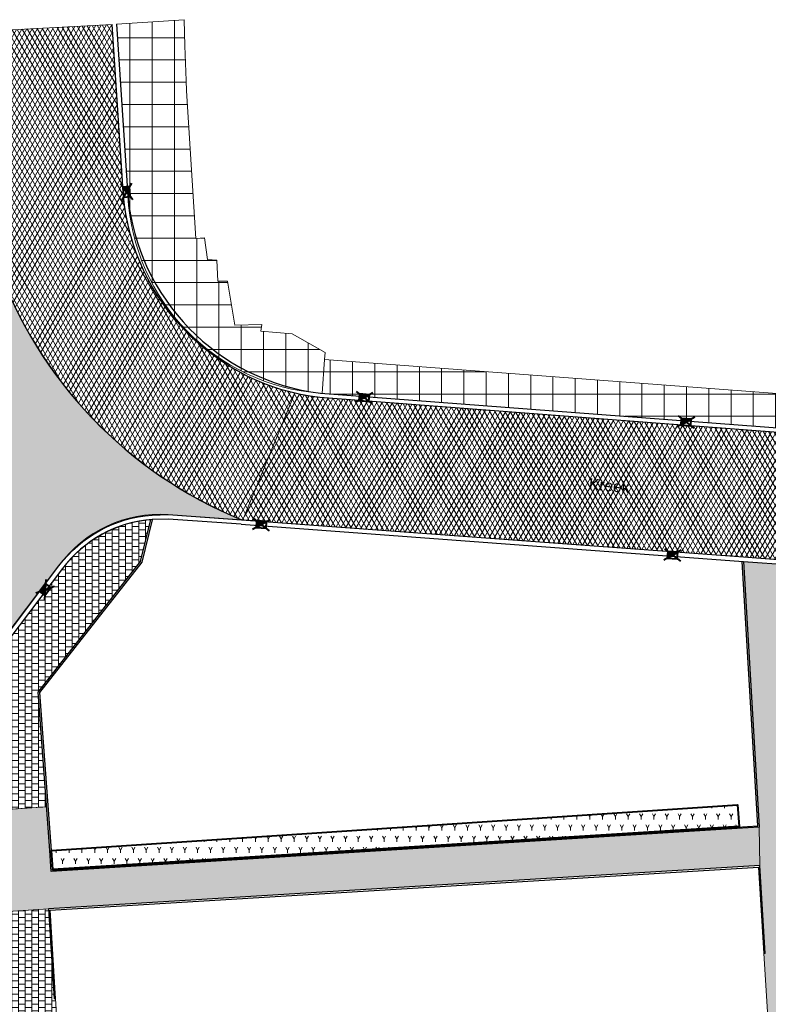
# Model space of a CAD drawing. Header units: metres. Extents: x -1 to 162893, y -2 to 502950.
# Tile 83 of 107: x 162540 to 162574, y 502864 to 502908. Entities that reach past the tile are written whole.
import ezdxf

# ---------------------------------------------------------------- set-up
doc = ezdxf.new("R2010")
doc.units = ezdxf.units.M
for name, color, linetype, lineweight, true_color in [('V-BH-GR-BEPLANTING_CULTUUR-A', 92, 'Continuous', 40, 0x00bd00), ('V-WE-VH-VERHARDING_ASFALT-A', 252, 'Continuous', 13, 0x696969), ('V-WE-VH-VERHARDING_SBAKSTEEN-A - ROODBRUIN_KEPER', 242, 'Continuous', 13, 0xbd002e), ('V-WE-VH-VERHARDING_TEGEL-A', 253, 'Continuous', 13, 0x828282), ('V-WE-VH-VERHARDING_TEGEL_300x300x45_GRIJS-A', 253, 'Continuous', 13, 0x828282)]:
    doc.layers.add(name, color=color, linetype=linetype, lineweight=lineweight, true_color=true_color)
for name, color, linetype, lineweight in [('V-BH-RI-GWA_KOLK-S', 30, 'Continuous', 40), ('V-BH-VH-KANTOPSLUITING_OPSLUITBAND_100X200-G', 150, 'Continuous', 30), ('V-BH-VH-KANTOPSLUITING_OPSLUITBAND_60X200-G', 150, 'Continuous', 30), ('V-BH-VH-KANTOPSLUITING_TROTTOIRBAND_180 200-G', 6, 'Continuous', 30), ('V-BH-VH-KANTOPSLUITING_VOORKANTBAND-G', 2, 'Continuous', 30), ('V-BH-VH-MATERIAALGRENS-G', 7, 'Continuous', 30), ('V-WE-GR-BEPLANTING-A-250', 92, 'Continuous', 18), ('V-WE-VH-GESLOTENVERHARDING_ASFALT-A-200', 12, 'Continuous', 18), ('V-WE-VH-OPENVERHARDING_TEGEL-A-200', 92, 'Continuous', 18), ('V01-WE-VH-OPENVERHARDING_TEGEL-A', 92, 'Continuous', 18), ('X-XX-AL-LEGENDA-G', 7, 'Continuous', 0)]:
    doc.layers.add(name, color=color, linetype=linetype, lineweight=lineweight)
doc.layers.add('X-XX-AL-HULPLIJN 01-G', color=1, linetype='Continuous', lineweight=18, true_color=0xff0000, plot=False)
doc.styles.add('StyleArial', font='arial.ttf')
pattern_1 = [(60, (0, 0), (-0.17320508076, 0.1), []), (120, (0, 0), (-0.17320508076, -0.1), [])]
pattern_2 = [(0, (0, 0), (0.3, 0.15), [0.3, -0.3]), (90, (0, 0), (-0.3, 2e-17), [])]

# ---------------------------------------------------------------- blocks, each defined once
blk = doc.blocks.new('V-SRI-KOLK_TROTTOIR-SO2')
at = {"layer": 'V-BH-RI-GWA_KOLK-S', "linetype": 'Continuous'}
blk.add_hatch(color=256, dxfattribs=at).paths.add_polyline_path([(0.166, -0.214), (0.134, 0.235), (-0.166, 0.214)])
at = {"layer": 'V-BH-RI-GWA_KOLK-S', "ltscale": 0.02}
for p, q in [((0.276, -0.356), (-0.276, 0.356)), ((0.223, 0.392), (-0.223, -0.392))]:
    blk.add_line(p, q, dxfattribs=at)
at = {"layer": 'V-BH-RI-GWA_KOLK-S', "ltscale": 0.2}
blk.add_line((-0.166, 0.214), (0.166, -0.214), dxfattribs=at)
at = {"layer": 'V-BH-RI-GWA_KOLK-S', "ltscale": 0.2, "flags": 128}
blk.add_lwpolyline([(-0.166, 0.214), (-0.134, -0.235), (0.166, -0.214), (0.134, 0.235), (-0.166, 0.214)], dxfattribs=at)
blk = doc.blocks.new('V-SRI-KOLK_TROTTOIR-SO3')
at = {"layer": 'V-BH-RI-GWA_KOLK-S', "linetype": 'Continuous'}
blk.add_hatch(color=256, dxfattribs=at).paths.add_polyline_path([(0.236, 0.133), (-0.213, 0.167), (-0.236, -0.133)])
at = {"layer": 'V-BH-RI-GWA_KOLK-S', "ltscale": 0.02}
for p, q in [((0.393, 0.221), (-0.393, -0.221)), ((-0.355, 0.278), (0.355, -0.278))]:
    blk.add_line(p, q, dxfattribs=at)
at = {"layer": 'V-BH-RI-GWA_KOLK-S', "ltscale": 0.2}
blk.add_line((-0.236, -0.133), (0.236, 0.133), dxfattribs=at)
at = {"layer": 'V-BH-RI-GWA_KOLK-S', "ltscale": 0.2, "flags": 128}
blk.add_lwpolyline([(-0.236, -0.133), (0.213, -0.167), (0.236, 0.133), (-0.213, 0.167), (-0.236, -0.133)], dxfattribs=at)
blk = doc.blocks.new('V-SRI-KOLK_TROTTOIR-SO4')
at = {"layer": 'V-BH-RI-GWA_KOLK-S', "linetype": 'Continuous'}
blk.add_hatch(color=256, dxfattribs=at).paths.add_polyline_path([(0.236, 0.133), (-0.213, 0.167), (-0.236, -0.133)])
at = {"layer": 'V-BH-RI-GWA_KOLK-S', "ltscale": 0.02}
for p, q in [((0.393, 0.221), (-0.393, -0.221)), ((-0.355, 0.278), (0.355, -0.278))]:
    blk.add_line(p, q, dxfattribs=at)
at = {"layer": 'V-BH-RI-GWA_KOLK-S', "ltscale": 0.2}
blk.add_line((-0.236, -0.133), (0.236, 0.133), dxfattribs=at)
at = {"layer": 'V-BH-RI-GWA_KOLK-S', "ltscale": 0.2, "flags": 128}
blk.add_lwpolyline([(-0.236, -0.133), (0.213, -0.167), (0.236, 0.133), (-0.213, 0.167), (-0.236, -0.133)], dxfattribs=at)
blk = doc.blocks.new('V-SRI-KOLK_TROTTOIR-SO9')
at = {"layer": 'V-BH-RI-GWA_KOLK-S', "linetype": 'Continuous'}
blk.add_hatch(color=256, dxfattribs=at).paths.add_polyline_path([(0.236, 0.133), (-0.213, 0.167), (-0.236, -0.133)])
at = {"layer": 'V-BH-RI-GWA_KOLK-S', "ltscale": 0.02}
for p, q in [((0.393, 0.221), (-0.393, -0.221)), ((-0.355, 0.278), (0.355, -0.278))]:
    blk.add_line(p, q, dxfattribs=at)
at = {"layer": 'V-BH-RI-GWA_KOLK-S', "ltscale": 0.2}
blk.add_line((-0.236, -0.133), (0.236, 0.133), dxfattribs=at)
at = {"layer": 'V-BH-RI-GWA_KOLK-S', "ltscale": 0.2, "flags": 128}
blk.add_lwpolyline([(-0.236, -0.133), (0.213, -0.167), (0.236, 0.133), (-0.213, 0.167), (-0.236, -0.133)], dxfattribs=at)
blk = doc.blocks.new('V-SRI-KOLK_TROTTOIR-SO10')
at = {"layer": 'V-BH-RI-GWA_KOLK-S', "linetype": 'Continuous'}
blk.add_hatch(color=256, dxfattribs=at).paths.add_polyline_path([(0.236, 0.133), (-0.213, 0.167), (-0.236, -0.133)])
at = {"layer": 'V-BH-RI-GWA_KOLK-S', "ltscale": 0.02}
for p, q in [((0.393, 0.221), (-0.393, -0.221)), ((-0.355, 0.278), (0.355, -0.278))]:
    blk.add_line(p, q, dxfattribs=at)
at = {"layer": 'V-BH-RI-GWA_KOLK-S', "ltscale": 0.2}
blk.add_line((-0.236, -0.133), (0.236, 0.133), dxfattribs=at)
at = {"layer": 'V-BH-RI-GWA_KOLK-S', "ltscale": 0.2, "flags": 128}
blk.add_lwpolyline([(-0.236, -0.133), (0.213, -0.167), (0.236, 0.133), (-0.213, 0.167), (-0.236, -0.133)], dxfattribs=at)
blk = doc.blocks.new('V-SRI-KOLK_TROTTOIR-SO12')
at = {"layer": 'V-BH-RI-GWA_KOLK-S', "linetype": 'Continuous'}
blk.add_hatch(color=256, dxfattribs=at).paths.add_polyline_path([(0.015, 0.27), (-0.255, -0.09), (-0.015, -0.27)])
at = {"layer": 'V-BH-RI-GWA_KOLK-S', "ltscale": 0.02}
for p, q in [((0.025, 0.45), (-0.025, -0.45)), ((-0.425, -0.15), (0.425, 0.15))]:
    blk.add_line(p, q, dxfattribs=at)
at = {"layer": 'V-BH-RI-GWA_KOLK-S', "ltscale": 0.2}
blk.add_line((-0.015, -0.27), (0.015, 0.27), dxfattribs=at)
at = {"layer": 'V-BH-RI-GWA_KOLK-S', "ltscale": 0.2, "flags": 128}
blk.add_lwpolyline([(-0.015, -0.27), (0.255, 0.09), (0.015, 0.27), (-0.255, -0.09), (-0.015, -0.27)], dxfattribs=at)

msp = doc.modelspace()

# ---------------------------------------------------------------- hatches: boundary and pattern name
at = {"layer": 'V-WE-GR-BEPLANTING-A-250'}
h = msp.add_hatch(dxfattribs=at)
h.set_pattern_fill('AGR-BEPLANTING_SOORT_01-SO', color=256, scale=0.5, pattern_type=2)
h.set_pattern_definition([(60, (162509.3586, 502748.52543), (-0.2886752, 0.4999999), [0.144338, -0.433013]), (120, (162509.3586, 502748.52543), (-0.5773502, -1e-07), [0.144338, -0.433013]), (270, (162509.35858, 502748.52543), (0.288675, -0.5), [0.125, -0.875])])
h.paths.add_polyline_path([(162541.482, 502870.509), (162572.294, 502872.552), (162572.359, 502871.575), (162541.533, 502869.65)])
at = {"layer": 'V-WE-VH-GESLOTENVERHARDING_ASFALT-A-200'}
h = msp.add_hatch(dxfattribs=at)
h.set_pattern_fill('AVH-ASFALT-SO', color=256, scale=0.2, pattern_type=2)
h.set_pattern_definition(pattern_1)
edge = h.paths.add_edge_path()
edge.add_arc((162554.725, 502900.827), 10.059, 185.3851, 256.7068)
edge.add_line((162552.412, 502891.037), (162550.079, 502885.349))
edge.add_line((162550.079, 502885.349), (162550.013, 502885.354))
edge.add_arc((162557.388, 502903.399), 19.494, 199.5687, 247.7693, ccw=False)
edge.add_line((162539.02, 502896.87), (162538.28, 502907.282))
edge.add_line((162538.28, 502907.282), (162544.2, 502907.594))
edge.add_line((162544.2, 502907.594), (162544.71, 502899.883))
h = msp.add_hatch(dxfattribs=at)
h.set_pattern_fill('AVH-ASFALT-SO', color=256, scale=0.2, pattern_type=2)
h.set_pattern_definition(pattern_1)
edge = h.paths.add_edge_path()
edge.add_arc((162609.32, 502874.903), 6.05, 45.0306, 86.0532)
edge.add_line((162609.736, 502880.939), (162607.812, 502881.092))
edge.add_line((162607.812, 502881.092), (162591.118, 502882.279))
edge.add_line((162591.118, 502882.279), (162575.678, 502883.453))
edge.add_line((162575.678, 502883.453), (162572.553, 502883.683))
edge.add_line((162572.553, 502883.683), (162569.61, 502883.901))
edge.add_line((162569.61, 502883.901), (162569.161, 502883.935))
edge.add_line((162569.161, 502883.935), (162569.161, 502883.934))
edge.add_line((162569.161, 502883.934), (162550.832, 502885.293))
edge.add_line((162550.832, 502885.293), (162550.687, 502885.304))
edge.add_line((162550.687, 502885.304), (162550.687, 502885.304))
edge.add_line((162550.687, 502885.304), (162550.079, 502885.349))
edge.add_line((162550.079, 502885.349), (162552.412, 502891.037))
edge.add_arc((162554.725, 502900.827), 10.059, 256.7068, 263.2237)
edge.add_line((162553.538, 502890.838), (162578.629, 502888.936))
edge.add_line((162578.629, 502888.936), (162607.561, 502886.778))
edge.add_line((162607.561, 502886.778), (162619.596, 502885.921))
edge.add_arc((162619.671, 502885.502), 0.425, 47.9557, 100.1595, ccw=False)
edge.add_line((162619.956, 502885.818), (162617.564, 502883.324))
edge.add_line((162617.564, 502883.324), (162617.517, 502883.324))
edge.add_line((162617.517, 502883.324), (162617.498, 502883.322))
edge.add_line((162617.498, 502883.322), (162617.479, 502883.318))
edge.add_line((162617.479, 502883.318), (162617.461, 502883.312))
edge.add_line((162617.461, 502883.312), (162617.442, 502883.305))
edge.add_line((162617.442, 502883.305), (162617.424, 502883.295))
edge.add_line((162617.424, 502883.295), (162617.406, 502883.284))
edge.add_line((162617.406, 502883.284), (162617.39, 502883.271))
edge.add_line((162617.39, 502883.271), (162617.374, 502883.256))
edge.add_line((162617.374, 502883.256), (162617.361, 502883.24))
edge.add_line((162617.361, 502883.24), (162617.349, 502883.223))
edge.add_line((162617.349, 502883.223), (162617.339, 502883.204))
edge.add_line((162617.339, 502883.204), (162617.331, 502883.186))
edge.add_line((162617.331, 502883.186), (162617.324, 502883.166))
edge.add_line((162617.324, 502883.166), (162617.32, 502883.147))
edge.add_line((162617.32, 502883.147), (162617.318, 502883.128))
edge.add_line((162617.318, 502883.128), (162617.317, 502883.11))
edge.add_line((162617.317, 502883.11), (162617.318, 502883.091))
edge.add_line((162617.318, 502883.091), (162617.32, 502883.072))
edge.add_line((162617.32, 502883.072), (162617.321, 502883.069))
edge.add_line((162617.321, 502883.069), (162613.595, 502879.184))
at = {"layer": 'V-WE-VH-OPENVERHARDING_TEGEL-A-200'}
h = msp.add_hatch(dxfattribs=at)
h.set_pattern_fill('AVH-TEGEL_500X500_BLOK-SO', color=256, scale=0.2, pattern_type=2)
h.set_pattern_definition([(0, (0, 0), (0, 1), []), (90, (0, 0), (-1, 6e-17), [])])
edge = h.paths.add_edge_path()
edge.add_line((162547.437, 502907.808), (162547.461, 502906.628))
edge.add_line((162547.461, 502906.628), (162547.528, 502905.085))
edge.add_line((162547.528, 502905.085), (162547.549, 502904.614))
edge.add_line((162547.549, 502904.614), (162547.958, 502897.991))
edge.add_line((162547.958, 502897.991), (162548.353, 502898.008))
edge.add_line((162548.353, 502898.008), (162548.491, 502897.039))
edge.add_line((162548.491, 502897.039), (162548.9, 502897.012))
edge.add_line((162548.9, 502897.012), (162548.953, 502896.068))
edge.add_line((162548.953, 502896.068), (162549.378, 502896.075))
edge.add_line((162549.378, 502896.075), (162549.706, 502894.089))
edge.add_line((162549.706, 502894.089), (162550.924, 502894.125))
edge.add_line((162550.924, 502894.125), (162550.88, 502893.823))
edge.add_line((162550.88, 502893.823), (162552.289, 502893.7))
edge.add_line((162552.289, 502893.7), (162553.765, 502892.865))
edge.add_line((162553.765, 502892.865), (162553.747, 502892.55))
edge.add_line((162553.747, 502892.55), (162562.501, 502891.889))
edge.add_line((162562.501, 502891.889), (162607.775, 502888.488))
edge.add_line((162607.775, 502888.488), (162613.279, 502888.088))
edge.add_line((162613.279, 502888.088), (162623.429, 502887.351))
edge.add_line((162623.429, 502887.351), (162624.538, 502887.28))
edge.add_line((162624.538, 502887.28), (162624.63, 502885.756))
edge.add_line((162624.63, 502885.756), (162619.588, 502886.122))
edge.add_line((162619.588, 502886.122), (162578.644, 502889.135))
edge.add_line((162578.644, 502889.135), (162553.557, 502891.037))
edge.add_arc((162554.266, 502900.379), 9.368, 182.9353, 265.665, ccw=False)
edge.add_line((162544.909, 502899.899), (162544.4, 502907.607))
edge.add_line((162544.4, 502907.607), (162547.437, 502907.808))
at = {"layer": 'V-WE-VH-VERHARDING_SBAKSTEEN-A - ROODBRUIN_KEPER'}
h = msp.add_hatch(dxfattribs=at)
h.set_pattern_fill('AVH-SBS_DIKFORMAAT_KEPER-SO', color=256, scale=0.2, pattern_type=2)
h.set_pattern_definition([(45, (0, 0), (0, 0.195161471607), [0.552, -0.276]), (135, (0.09758, 0.09758), (1e-17, 0.195161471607), [0.552, -0.276]), (0, (0.19516, 0.09758), (0.29274222, 0.09758074), [0, -0.58548442])])
edge = h.paths.add_edge_path()
edge.add_arc((162557.338, 502903.368), 19.437, 199.5323, 247.9644)
edge.add_line((162550.046, 502885.352), (162546.725, 502885.586))
edge.add_arc((162546.333, 502880.032), 5.567, 85.9619, 144.2773)
edge.add_line((162541.813, 502883.283), (162536.138, 502875.75))
edge.add_arc((162527.976, 502882.175), 10.388, 278.4683, 321.7897, ccw=False)
edge.add_line((162529.506, 502871.901), (162528.032, 502877.584))
edge.add_arc((162527.065, 502884.024), 6.512, 278.5406, 320.3776)
edge.add_arc((159775.795, 504949.398), 3446.746, 323.099343, 323.273418)
edge.add_arc((162532.859, 502891.666), 6.47, 328.177, 360.654)
edge.add_line((162539.328, 502891.74), (162539.02, 502896.87))
at = {"layer": 'V01-WE-VH-OPENVERHARDING_TEGEL-A'}
h = msp.add_hatch(dxfattribs=at)
h.set_pattern_fill('AVH-TEGEL_300X300_HALFST', color=256, pattern_type=2)
h.set_pattern_definition(pattern_2)
edge = h.paths.add_edge_path()
edge.add_arc((162527.967, 502882.186), 10.601, 278.509, 321.788)
edge.add_line((162536.297, 502875.628), (162536.941, 502876.485))
edge.add_arc((162537.151, 502876.328), 0.263, 36.9409, 143.0591, ccw=False)
edge.add_line((162537.361, 502876.485), (162537.761, 502876.193))
edge.add_line((162537.761, 502876.193), (162538.594, 502877.365))
edge.add_line((162538.594, 502877.365), (162538.183, 502877.67))
edge.add_arc((162538.368, 502877.92), 0.31, 126.6387, 233.3613, ccw=False)
edge.add_line((162538.183, 502878.169), (162541.973, 502883.163))
edge.add_arc((162546.45, 502879.765), 5.62, 95.179, 142.8073, ccw=False)
edge.add_line((162545.942, 502885.362), (162545.477, 502883.481))
edge.add_line((162545.477, 502883.481), (162540.88, 502877.619))
edge.add_line((162540.88, 502877.619), (162541.256, 502872.461))
edge.add_line((162541.256, 502872.461), (162529.536, 502871.701))
h = msp.add_hatch(dxfattribs=at)
h.set_pattern_fill('AVH-TEGEL_300X300_HALFST', color=256, pattern_type=2)
h.set_pattern_definition(pattern_2)
h.paths.add_polyline_path([(162576.447, 502867.091), (162576.691, 502863.058), (162576.791, 502863.064), (162577.351, 502853.781), (162577.291, 502853.777), (162577.849, 502844.537), (162574.642, 502844.334), (162574.473, 502847.029), (162574.663, 502847.041), (162574.063, 502856.593), (162573.48, 502865.874), (162573.54, 502865.878), (162573.292, 502869.825), (162573.262, 502871.556), (162572.565, 502883.482), (162575.663, 502883.254), (162575.691, 502883.251), (162576.563, 502869.808), (162576.642, 502868.788), (162576.748, 502867.109)])
h = msp.add_hatch(dxfattribs=at)
h.set_pattern_fill('AVH-TEGEL_300X300_HALFST', color=256, pattern_type=2)
h.set_pattern_definition(pattern_2)
h.paths.add_polyline_path([(162529.066, 502871.672), (162529.072, 502871.572), (162529.521, 502871.599), (162529.515, 502871.699), (162529.527, 502871.7), (162541.256, 502872.461), (162541.398, 502870.504), (162541.461, 502869.564), (162572.276, 502871.494), (162573.262, 502871.556), (162573.292, 502869.825), (162541.351, 502867.887), (162539.031, 502867.737), (162538.95, 502869.384), (162510.139, 502867.641), (162509.952, 502870.527), (162510.688, 502870.572), (162510.694, 502870.472), (162511.143, 502870.499), (162511.137, 502870.598)])
h = msp.add_hatch(dxfattribs=at)
h.set_pattern_fill('AVH-TEGEL_300X300_HALFST', color=256, pattern_type=2)
h.set_pattern_definition(pattern_2)
h.paths.add_polyline_path([(162539.031, 502867.737), (162541.351, 502867.887), (162541.605, 502863.844), (162541.665, 502863.848), (162542.247, 502854.576), (162542.187, 502854.572), (162542.96, 502842.267), (162540.72, 502842.125), (162539.147, 502865.4)])

# ---------------------------------------------------------------- linework, layer by layer
at = {"layer": 'V-BH-GR-BEPLANTING_CULTUUR-A', "flags": 128}
msp.add_lwpolyline([(162541.482, 502870.509), (162572.294, 502872.552), (162572.359, 502871.575), (162541.533, 502869.65), (162541.482, 502870.509)], dxfattribs=at)
at = {"layer": 'V-BH-VH-KANTOPSLUITING_OPSLUITBAND_100X200-G', "flags": 128}
for points in [[(162546.001, 502885.348), (162545.532, 502883.454), (162540.942, 502877.6), (162541.458, 502870.508)], [(162572.272, 502871.554), (162573.199, 502871.612), (162572.504, 502883.486)]]:
    msp.add_lwpolyline(points, dxfattribs=at)
at = {"layer": 'V-BH-VH-KANTOPSLUITING_OPSLUITBAND_60X200-G', "flags": 128}
for points in [[(162541.458, 502870.508), (162541.517, 502869.628), (162572.272, 502871.554)], [(162541.665, 502863.848), (162541.415, 502867.831), (162573.236, 502869.761), (162573.48, 502865.874)]]:
    msp.add_lwpolyline(points, dxfattribs=at)
at = {"layer": 'V-BH-VH-KANTOPSLUITING_TROTTOIRBAND_180 200-G'}
for p, q in [((162549.998, 502885.155), (162572.538, 502883.484)), ((162572.538, 502883.484), (162575.663, 502883.254))]:
    msp.add_line(p, q, dxfattribs=at)
at = {"layer": 'V-BH-VH-KANTOPSLUITING_TROTTOIRBAND_180 200-G', "flags": 128}
for points in [[(162544.4, 502907.607), (162544.909, 502899.899, 0.353126), (162553.557, 502891.037), (162578.644, 502889.135), (162607.576, 502886.977), (162619.588, 502886.122, -0.469422), (162620.295, 502885.471), (162620.916, 502874.563)], [(162546.008, 502885.368, 0.216641), (162541.973, 502883.163), (162541.973, 502883.163), (162538.112, 502878.074)]]:
    msp.add_lwpolyline(points, format="xyb", dxfattribs=at)
msp.add_lwpolyline([(162549.999, 502885.154), (162546.721, 502885.386), (162545.998, 502885.367)], dxfattribs=at)
at = {"layer": 'V-BH-VH-KANTOPSLUITING_VOORKANTBAND-G', "flags": 128}
for points in [[(162620.716, 502874.552), (162620.095, 502885.471, 0.489935), (162619.596, 502885.921), (162607.561, 502886.778), (162578.629, 502888.936), (162553.538, 502890.838, -0.353326), (162544.71, 502899.883), (162544.2, 502907.594)], [(162537.952, 502878.195), (162541.813, 502883.283, -0.216641), (162545.993, 502885.567, -0.216641)]]:
    msp.add_lwpolyline(points, format="xyb", dxfattribs=at)
for points in [[(162541.398, 502870.504), (162540.88, 502877.619), (162545.477, 502883.481), (162545.942, 502885.362)], [(162545.993, 502885.567), (162546.725, 502885.586), (162550.013, 502885.354)], [(162550.013, 502885.354), (162572.553, 502883.683)], [(162572.565, 502883.482), (162573.262, 502871.556), (162572.276, 502871.494)], [(162572.553, 502883.683), (162575.678, 502883.453)], [(162572.276, 502871.494), (162541.461, 502869.564), (162541.398, 502870.504)], [(162573.54, 502865.878), (162573.292, 502869.825), (162541.351, 502867.887), (162541.605, 502863.844)]]:
    msp.add_lwpolyline(points, dxfattribs=at)
at = {"layer": 'V-BH-VH-MATERIAALGRENS-G'}
msp.add_arc((162557.388, 502903.399), 19.494, 199.5687, 247.7693, dxfattribs=at)
at = {"layer": 'V-WE-VH-VERHARDING_ASFALT-A', "flags": 128}
for points in [[(162544.71, 502899.883, 0.321651), (162552.412, 502891.037), (162550.079, 502885.349), (162550.013, 502885.354), (162550.013, 502885.354, -0.213472), (162539.02, 502896.87), (162538.28, 502907.282), (162544.2, 502907.594), (162544.71, 502899.883)], [(162575.678, 502883.453), (162572.553, 502883.683), (162569.61, 502883.901), (162569.161, 502883.935), (162569.161, 502883.934), (162550.832, 502885.293), (162550.687, 502885.304), (162550.687, 502885.304), (162550.079, 502885.349), (162552.412, 502891.037), (162552.412, 502891.037), (162552.412, 502891.037, 0.028443), (162553.538, 502890.838), (162553.538, 502890.838), (162578.629, 502888.936)]]:
    msp.add_lwpolyline(points, format="xyb", dxfattribs=at)
at = {"layer": 'V-WE-VH-VERHARDING_TEGEL-A'}
for p, q in [((162544.4, 502907.607), (162547.437, 502907.808)), ((162553.747, 502892.55), (162553.633, 502891.031))]:
    msp.add_line(p, q, dxfattribs=at)
at = {"layer": 'V-WE-VH-VERHARDING_TEGEL_300x300x45_GRIJS-A'}
for p, q in [((162529.527, 502871.7), (162541.256, 502872.461)), ((162573.262, 502871.556), (162573.292, 502869.825)), ((162541.351, 502867.887), (162539.031, 502867.737)), ((162573.48, 502865.874), (162573.54, 502865.878)), ((162541.605, 502863.844), (162541.665, 502863.848))]:
    msp.add_line(p, q, dxfattribs=at)
at = {"layer": 'V-WE-VH-VERHARDING_TEGEL_300x300x45_GRIJS-A', "flags": 128}
for points in [[(162576.447, 502867.091), (162576.691, 502863.058), (162576.791, 502863.064), (162577.351, 502853.781), (162577.291, 502853.777), (162577.849, 502844.537), (162574.642, 502844.334), (162574.473, 502847.029), (162574.663, 502847.041), (162574.063, 502856.593), (162573.48, 502865.874), (162573.54, 502865.878), (162573.292, 502869.825), (162573.262, 502871.556), (162572.565, 502883.482), (162575.663, 502883.254), (162575.691, 502883.251), (162576.563, 502869.808), (162576.642, 502868.788), (162576.748, 502867.109), (162576.447, 502867.091)], [(162529.066, 502871.672), (162529.072, 502871.572), (162529.521, 502871.599), (162529.515, 502871.699), (162529.527, 502871.7), (162541.256, 502872.461), (162541.398, 502870.504), (162541.461, 502869.564), (162572.276, 502871.494), (162573.262, 502871.556), (162573.292, 502869.825), (162541.351, 502867.887), (162539.031, 502867.737), (162538.95, 502869.384), (162510.139, 502867.641), (162509.952, 502870.527), (162510.688, 502870.572), (162510.694, 502870.472), (162511.143, 502870.499), (162511.137, 502870.598), (162529.066, 502871.672)], [(162539.031, 502867.737), (162541.351, 502867.887), (162541.605, 502863.844), (162541.665, 502863.848), (162542.247, 502854.576), (162542.187, 502854.572), (162542.96, 502842.267), (162540.72, 502842.125), (162539.147, 502865.4), (162539.031, 502867.737)]]:
    msp.add_lwpolyline(points, dxfattribs=at)
at = {"layer": 'X-XX-AL-HULPLIJN 01-G', "flags": 128}
msp.add_lwpolyline([(162578.644, 502889.135), (162553.557, 502891.037, -0.377518), (162544.909, 502899.899), (162544.4, 502907.607), (162547.437, 502907.808), (162547.461, 502906.628), (162547.528, 502905.085), (162547.549, 502904.614), (162547.958, 502897.991), (162548.353, 502898.008), (162548.491, 502897.039), (162548.9, 502897.012), (162548.953, 502896.068), (162549.378, 502896.075), (162549.706, 502894.089), (162550.924, 502894.125), (162550.88, 502893.823), (162552.289, 502893.7), (162553.765, 502892.865), (162553.747, 502892.55), (162562.501, 502891.889), (162607.775, 502888.488)], format="xyb", dxfattribs=at)
for points in [[(162539.02, 502896.87, 0.214528), (162550.046, 502885.352), (162546.725, 502885.586, 0.260086), (162541.813, 502883.283), (162536.138, 502875.75, -0.19131), (162529.506, 502871.901), (162528.032, 502877.584, 0.184604), (162532.081, 502879.871, 0.00076), (162538.356, 502888.255, 0.142664), (162539.328, 502891.74), (162539.02, 502896.87, 0.923831)], [(162529.536, 502871.701, 0.191117), (162536.297, 502875.628), (162536.941, 502876.485, -0.499226), (162537.361, 502876.485), (162537.761, 502876.193), (162538.594, 502877.365), (162538.183, 502877.67, -0.502525), (162538.183, 502878.169), (162541.973, 502883.163, -0.210862), (162545.942, 502885.362), (162545.477, 502883.481), (162540.88, 502877.619), (162541.256, 502872.461)]]:
    msp.add_lwpolyline(points, format="xyb", close=True, dxfattribs=at)

# ---------------------------------------------------------------- block references
at = {"color": 7, "linetype": 'Continuous', "lineweight": 0}
for name, p in [('V-SRI-KOLK_TROTTOIR-SO2', (162544.848, 502900.081)), ('V-SRI-KOLK_TROTTOIR-SO3', (162555.524, 502890.838)), ('V-SRI-KOLK_TROTTOIR-SO4', (162569.979, 502889.742)), ('V-SRI-KOLK_TROTTOIR-SO10', (162550.9, 502885.138)), ('V-SRI-KOLK_TROTTOIR-SO9', (162569.374, 502883.769)), ('V-SRI-KOLK_TROTTOIR-SO12', (162541.195, 502882.219))]:
    msp.add_blockref(name, p, dxfattribs=at)

# ---------------------------------------------------------------- texts
at = {"layer": 'X-XX-AL-LEGENDA-G', "color": 7, "linetype": 'Continuous', "lineweight": 0, "insert": (162566.529, 502886.881), "char_height": 0.5, "attachment_point": 5, "rotation": 354.4, "line_spacing_factor": 0.8, "style": 'StyleArial'}
msp.add_mtext('Kreek', dxfattribs=at)

doc.saveas('drawing.dxf')
